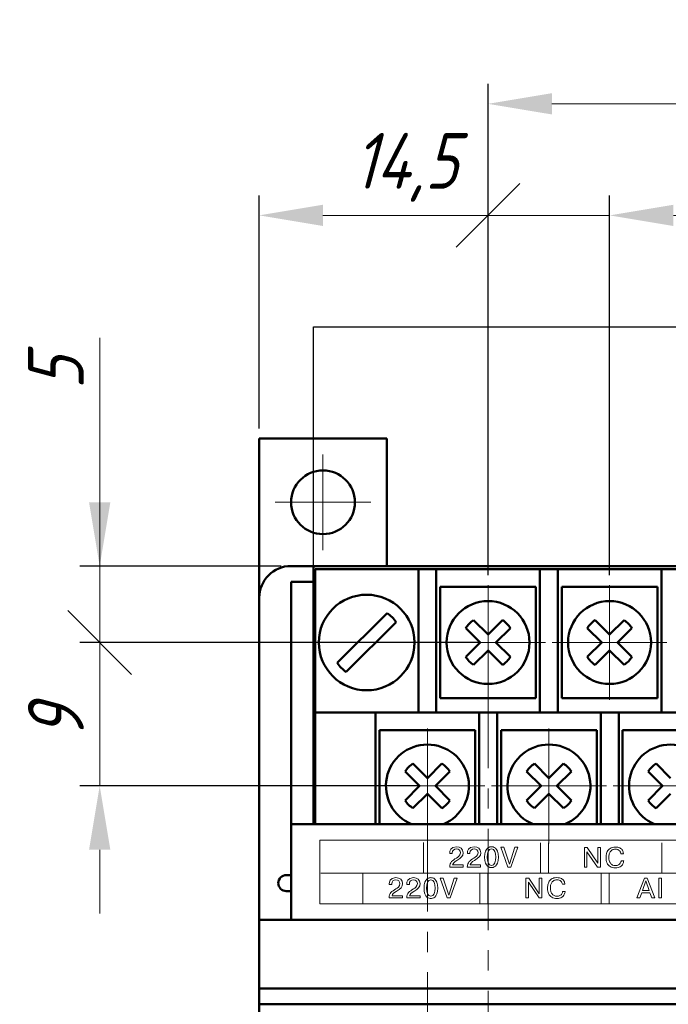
# Model space of a CAD drawing. Header units: millimetres. Extents: x 2171 to 3064, y 1134 to 1531.
# Tile 29 of 44: x 2683 to 2723, y 1302 to 1364. Entities that reach past the tile are written whole.
import ezdxf
from ezdxf.lldxf.tags import DXFTag

# ---------------------------------------------------------------- set-up
doc = ezdxf.new("R2010")
doc.units = ezdxf.units.MM
doc.linetypes.add('CENTER', pattern=[10.16, 6.35, -1.27, 1.27, -1.27])
for name, color, linetype, lineweight in [('help', 4, 'New Line1', 25), ('main', 5, 'Continuous', 50), ('size', 7, 'Continuous', 20), ('text', 7, 'Continuous', 20), ('ОСЕВЫЕ', 1, 'CENTER', 15)]:
    doc.layers.add(name, color=color, linetype=linetype, lineweight=lineweight)
doc.styles.add('GOST', font='GOST.shx', dxfattribs={"oblique": 15})
doc.styles.add('K5_TEXTSTYLE', font='win_eskd.shx', dxfattribs={"width": 0.8, "oblique": 15, "height": 3.5})
tags = doc.linetypes.add('New Line1', pattern=[0.8, 0.5, -0.3]).pattern_tags.tags
tags[6:7] = [DXFTag(74, 4), DXFTag(75, 0), DXFTag(340, '0'), DXFTag(46, 1.0), DXFTag(50, 0.0), DXFTag(44, 0.0), DXFTag(45, 0.0)]
tags[4:5] = [DXFTag(74, 4), DXFTag(75, 0), DXFTag(340, '0'), DXFTag(46, 1.0), DXFTag(50, 0.0), DXFTag(44, 0.0), DXFTag(45, 0.0)]
doc.dimstyles.new('ISO-25', dxfattribs={"dimtxt": 3.5, "dimasz": 4, "dimexe": 1.25, "dimexo": 0.625, "dimgap": 1, "dimtad": 1, "dimdec": 1, "dimrnd": 0.5, "dimtxsty": 'K5_TEXTSTYLE', "dimcen": 0, "dimclrd": 256, "dimclre": 256, "dimadec": 0, "dimazin": 2, "dimtfac": 1, "dimtdec": 1, "dimtmove": 0, "dimatfit": 1, "dimfxl": 1, "dimlwd": -1, "dimarcsym": 2})

# ---------------------------------------------------------------- blocks, each defined once
blk = doc.blocks.new('_Oblique')
at = {"color": 0, "linetype": 'ByBlock', "lineweight": -2}
blk.add_line((-0.5, -0.5), (0.5, 0.5), dxfattribs=at)
blk = doc.blocks.new('*D63')
at = {"layer": 'Defpoints', "color": 0}
for p in [(2712.195, 1325.005), (2687.845, 1316.005), (2708.395, 1316.005)]:
    blk.add_point(p, dxfattribs=at)
at = {"layer": 'size', "lineweight": -2, "ltscale": 5}
for p, q in [((2711.57, 1325.005), (2686.595, 1325.005)), ((2707.77, 1316.005), (2686.595, 1316.005))]:
    blk.add_line(p, q, dxfattribs=at)
at = {"layer": 'size', "ltscale": 5}
for p, q in [((2687.845, 1325.005), (2687.845, 1316.005)), ((2687.845, 1312.005), (2687.845, 1308.005))]:
    blk.add_line(p, q, dxfattribs=at)
at = {"layer": 'size'}
blk.add_solid([(2688.512, 1312.005), (2687.178, 1312.005), (2687.845, 1316.005)], dxfattribs=at)
at = {"layer": 'size', "xscale": 4, "yscale": 4, "zscale": 4, "rotation": 90.0000007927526}
blk.add_blockref('_Oblique', (2687.845, 1325.005), dxfattribs=at)
at = {"layer": 'size', "color": 0, "linetype": 'ByBlock', "ltscale": 100, "insert": (2685.095, 1320.005), "char_height": 3.5, "attachment_point": 5, "rotation": 90, "style": 'GOST'}
blk.add_mtext('9', dxfattribs=at)
blk = doc.blocks.new('*D64')
at = {"layer": 'Defpoints', "color": 0}
for p in [(2687.845, 1329.805), (2699.845, 1329.805), (2697.845, 1325.005)]:
    blk.add_point(p, dxfattribs=at)
at = {"layer": 'size', "ltscale": 5}
for p, q in [((2687.845, 1329.805), (2687.845, 1344.131)), ((2687.845, 1333.805), (2687.845, 1337.805)), ((2687.845, 1325.005), (2687.845, 1329.805))]:
    blk.add_line(p, q, dxfattribs=at)
at = {"layer": 'size', "lineweight": -2, "ltscale": 5}
for p, q in [((2699.22, 1329.805), (2686.595, 1329.805)), ((2697.22, 1325.005), (2686.595, 1325.005))]:
    blk.add_line(p, q, dxfattribs=at)
at = {"layer": 'size'}
blk.add_solid([(2687.178, 1333.805), (2688.512, 1333.805), (2687.845, 1329.805)], dxfattribs=at)
at = {"layer": 'size', "xscale": 4, "yscale": 4, "zscale": 4, "rotation": 90.00000079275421}
blk.add_blockref('_Oblique', (2687.845, 1325.005), dxfattribs=at)
at = {"layer": 'size', "color": 0, "linetype": 'ByBlock', "ltscale": 100, "insert": (2685.095, 1341.917), "char_height": 3.5, "attachment_point": 5, "rotation": 90, "style": 'GOST'}
blk.add_mtext('5', dxfattribs=at)
blk = doc.blocks.new('*D67')
at = {"layer": 'Defpoints', "color": 0}
for p in [(2712.195, 1351.805), (2697.845, 1337.805), (2712.195, 1328.605)]:
    blk.add_point(p, dxfattribs=at)
at = {"layer": 'size', "lineweight": -2, "ltscale": 5}
for p, q in [((2697.845, 1338.43), (2697.845, 1353.055)), ((2712.195, 1329.23), (2712.195, 1353.055))]:
    blk.add_line(p, q, dxfattribs=at)
at = {"layer": 'size', "ltscale": 5}
blk.add_line((2701.845, 1351.805), (2712.195, 1351.805), dxfattribs=at)
at = {"layer": 'size'}
blk.add_solid([(2701.845, 1352.472), (2701.845, 1351.138), (2697.845, 1351.805)], dxfattribs=at)
at = {"layer": 'size', "xscale": 4, "yscale": 4, "zscale": 4}
blk.add_blockref('_Oblique', (2712.195, 1351.805), dxfattribs=at)
at = {"layer": 'size', "color": 0, "linetype": 'ByBlock', "ltscale": 100, "insert": (2707.02, 1354.818), "char_height": 3.5, "attachment_point": 5, "style": 'GOST'}
blk.add_mtext('14,5', dxfattribs=at)
blk = doc.blocks.new('*D68')
at = {"layer": 'Defpoints', "color": 0}
for p in [(2750.295, 1358.805), (2712.195, 1328.605), (2750.295, 1328.605)]:
    blk.add_point(p, dxfattribs=at)
at = {"layer": 'size', "lineweight": -2, "ltscale": 5}
for p, q in [((2712.195, 1329.23), (2712.195, 1360.055)), ((2750.295, 1329.23), (2750.295, 1360.055))]:
    blk.add_line(p, q, dxfattribs=at)
at = {"layer": 'size', "ltscale": 5}
blk.add_line((2716.195, 1358.805), (2746.295, 1358.805), dxfattribs=at)
at = {"layer": 'size'}
for points in [[(2716.195, 1359.472), (2716.195, 1358.138), (2712.195, 1358.805)], [(2746.295, 1358.138), (2746.295, 1359.472), (2750.295, 1358.805)]]:
    blk.add_solid(points, dxfattribs=at)
at = {"layer": 'size', "color": 0, "linetype": 'ByBlock', "ltscale": 100, "insert": (2731.245, 1361.818), "char_height": 3.5, "attachment_point": 5, "style": 'GOST'}
blk.add_mtext('5х7,5=38', dxfattribs=at)
blk = doc.blocks.new('*D108')
at = {"layer": 'Defpoints', "color": 0}
for p in [(2719.815, 1351.805), (2712.195, 1328.605), (2719.815, 1328.605)]:
    blk.add_point(p, dxfattribs=at)
at = {"layer": 'size', "linetype": 'ByBlock', "lineweight": -2, "ltscale": 5}
for p, q in [((2712.195, 1329.23), (2712.195, 1353.055)), ((2719.815, 1329.23), (2719.815, 1353.055))]:
    blk.add_line(p, q, dxfattribs=at)
at = {"layer": 'size', "ltscale": 5}
for p, q in [((2712.195, 1351.805), (2708.195, 1351.805)), ((2712.195, 1351.805), (2719.815, 1351.805)), ((2723.815, 1351.805), (2735.879, 1351.805))]:
    blk.add_line(p, q, dxfattribs=at)
at = {"layer": 'size'}
blk.add_solid([(2723.815, 1352.472), (2723.815, 1351.138), (2719.815, 1351.805)], dxfattribs=at)
at = {"layer": 'size', "xscale": 4, "yscale": 4, "zscale": 4}
blk.add_blockref('_Oblique', (2712.195, 1351.805), dxfattribs=at)
at = {"layer": 'size', "color": 0, "linetype": 'ByBlock', "ltscale": 100, "insert": (2731.847, 1354.818), "char_height": 3.5, "attachment_point": 5, "style": 'GOST'}
blk.add_mtext('7,5', dxfattribs=at)

msp = doc.modelspace()

# ---------------------------------------------------------------- linework, layer by layer
at = {"layer": 'help', "ltscale": 5}
for p, q in [((2701.245, 1329.805), (2701.245, 1344.805)), ((2701.245, 1344.805), (2757.445, 1344.805))]:
    msp.add_line(p, q, dxfattribs=at)
at = {"layer": 'main'}
for p, q in [((2705.845, 1337.805), (2697.845, 1337.805)), ((2697.845, 1327.805), (2697.845, 1337.805)), ((2705.845, 1329.805), (2705.845, 1337.805)), ((2701.245, 1329.805), (2699.845, 1329.805)), ((2701.245, 1326.72), (2701.245, 1329.805)), ((2757.445, 1329.805), (2701.245, 1329.805)), ((2707.825, 1329.605), (2701.345, 1329.605)), ((2701.345, 1320.405), (2701.345, 1329.605)), ((2707.825, 1329.605), (2708.945, 1329.605)), ((2707.825, 1328.605), (2707.825, 1329.605)), ((2708.945, 1329.605), (2708.945, 1328.605)), ((2715.445, 1329.605), (2708.945, 1329.605)), ((2715.445, 1329.605), (2716.565, 1329.605)), ((2715.445, 1328.605), (2715.445, 1329.605)), ((2716.565, 1329.605), (2716.565, 1328.605)), ((2723.065, 1329.605), (2716.565, 1329.605)), ((2723.065, 1329.605), (2724.185, 1329.605)), ((2723.065, 1328.605), (2723.065, 1329.605)), ((2699.845, 1328.809), (2699.845, 1313.605)), ((2701.245, 1328.809), (2699.845, 1328.809)), ((2707.825, 1320.605), (2707.825, 1328.605)), ((2708.945, 1328.605), (2708.945, 1320.605)), ((2715.195, 1328.505), (2709.195, 1328.505)), ((2709.195, 1328.505), (2709.195, 1325.005)), ((2715.195, 1325.005), (2715.195, 1328.505)), ((2715.445, 1320.605), (2715.445, 1328.605)), ((2716.565, 1328.605), (2716.565, 1320.605)), ((2722.815, 1328.505), (2716.815, 1328.505)), ((2716.815, 1328.505), (2716.815, 1325.005)), ((2722.815, 1325.005), (2722.815, 1328.505)), ((2723.065, 1320.605), (2723.065, 1328.605)), ((2697.845, 1327.805), (2697.845, 1307.605)), ((2701.245, 1326.72), (2701.245, 1313.605)), ((2705.868, 1326.854), (2702.737, 1323.722)), ((2712.195, 1325.5), (2711.288, 1326.407)), ((2713.102, 1326.407), (2712.195, 1325.5)), ((2719.815, 1325.5), (2718.908, 1326.407)), ((2720.722, 1326.407), (2719.815, 1325.5)), ((2703.302, 1323.157), (2706.434, 1326.288)), ((2710.793, 1325.912), (2711.7, 1325.005)), ((2712.69, 1325.005), (2713.597, 1325.912)), ((2718.413, 1325.912), (2719.32, 1325.005)), ((2720.31, 1325.005), (2721.217, 1325.912)), ((2709.195, 1325.005), (2709.195, 1321.505)), ((2711.7, 1325.005), (2710.793, 1324.098)), ((2713.597, 1324.098), (2712.69, 1325.005)), ((2715.195, 1321.505), (2715.195, 1325.005)), ((2716.815, 1325.005), (2716.815, 1321.505)), ((2719.32, 1325.005), (2718.413, 1324.098)), ((2721.217, 1324.098), (2720.31, 1325.005)), ((2722.815, 1321.505), (2722.815, 1325.005)), ((2711.288, 1323.603), (2712.195, 1324.51)), ((2712.195, 1324.51), (2713.102, 1323.603)), ((2718.908, 1323.603), (2719.815, 1324.51)), ((2719.815, 1324.51), (2720.722, 1323.603)), ((2709.195, 1321.505), (2715.195, 1321.505)), ((2716.815, 1321.505), (2722.815, 1321.505)), ((2701.345, 1320.605), (2705.145, 1320.605)), ((2701.345, 1319.405), (2701.345, 1320.405)), ((2705.145, 1320.605), (2705.145, 1319.405)), ((2711.645, 1320.605), (2705.145, 1320.605)), ((2711.645, 1320.605), (2712.765, 1320.605)), ((2711.645, 1319.405), (2711.645, 1320.605)), ((2712.765, 1320.605), (2712.765, 1319.405)), ((2719.265, 1320.605), (2712.765, 1320.605)), ((2719.265, 1319.405), (2719.265, 1320.605)), ((2719.265, 1320.605), (2720.385, 1320.605)), ((2720.385, 1320.605), (2720.385, 1319.405)), ((2726.885, 1320.605), (2720.385, 1320.605)), ((2701.345, 1313.605), (2701.345, 1319.405)), ((2705.145, 1319.405), (2705.145, 1313.605)), ((2705.395, 1319.505), (2705.395, 1316.005)), ((2711.395, 1319.505), (2705.395, 1319.505)), ((2711.395, 1316.005), (2711.395, 1319.505)), ((2711.645, 1313.605), (2711.645, 1319.405)), ((2712.765, 1319.405), (2712.765, 1313.605)), ((2713.015, 1319.505), (2713.015, 1316.005)), ((2719.015, 1319.505), (2713.015, 1319.505)), ((2719.015, 1316.005), (2719.015, 1319.505)), ((2719.265, 1313.605), (2719.265, 1319.405)), ((2720.385, 1319.405), (2720.385, 1313.605)), ((2720.635, 1319.505), (2720.635, 1316.005)), ((2726.635, 1319.505), (2720.635, 1319.505)), ((2708.395, 1316.5), (2707.488, 1317.407)), ((2709.302, 1317.407), (2708.395, 1316.5)), ((2716.015, 1316.5), (2715.108, 1317.407)), ((2716.922, 1317.407), (2716.015, 1316.5)), ((2723.635, 1316.5), (2722.728, 1317.407)), ((2706.993, 1316.912), (2707.9, 1316.005)), ((2708.89, 1316.005), (2709.797, 1316.912)), ((2714.613, 1316.912), (2715.52, 1316.005)), ((2716.51, 1316.005), (2717.417, 1316.912)), ((2722.233, 1316.912), (2723.14, 1316.005)), ((2705.395, 1316.005), (2705.395, 1313.605)), ((2707.9, 1316.005), (2706.993, 1315.098)), ((2709.797, 1315.098), (2708.89, 1316.005)), ((2711.395, 1313.605), (2711.395, 1316.005)), ((2713.015, 1316.005), (2713.015, 1313.605)), ((2715.52, 1316.005), (2714.613, 1315.098)), ((2717.417, 1315.098), (2716.51, 1316.005)), ((2719.015, 1313.605), (2719.015, 1316.005)), ((2720.635, 1316.005), (2720.635, 1313.605)), ((2723.14, 1316.005), (2722.233, 1315.098)), ((2707.488, 1314.603), (2708.395, 1315.51)), ((2708.395, 1315.51), (2709.302, 1314.603)), ((2715.108, 1314.603), (2716.015, 1315.51)), ((2716.015, 1315.51), (2716.922, 1314.603)), ((2722.728, 1314.603), (2723.635, 1315.51)), ((2699.845, 1307.605), (2699.845, 1313.605)), ((2758.845, 1313.605), (2699.845, 1313.605)), ((2699.845, 1310.409), (2699.545, 1310.409)), ((2699.845, 1309.409), (2699.545, 1309.409)), ((2760.845, 1307.605), (2697.845, 1307.605)), ((2697.845, 1307.605), (2697.845, 1303.305)), ((2760.845, 1303.305), (2697.845, 1303.305)), ((2697.845, 1303.305), (2697.845, 1302.305)), ((2760.845, 1302.305), (2697.845, 1302.305)), ((2697.845, 1302.305), (2697.845, 1263.305))]:
    msp.add_line(p, q, dxfattribs=at)
for centre, radius in [((2701.845, 1333.805), 2), ((2704.585, 1325.005), 3), ((2712.195, 1325.005), 2.6), ((2719.815, 1325.005), 2.6)]:
    msp.add_circle(centre, radius, dxfattribs=at)
for centre, radius, start, end in [((2699.845, 1327.805), 2, 90, 180), ((2704.585, 1325.005), 2.25, 34.75965, 55.24035), ((2712.195, 1325.005), 1.67, 122.90308, 147.09692), ((2712.195, 1325.005), 1.67, 32.90308, 57.09692), ((2719.815, 1325.005), 1.67, 122.90308, 147.09692), ((2719.815, 1325.005), 1.67, 32.90308, 57.09692), ((2712.195, 1325.005), 1.67, 212.90308, 237.09692), ((2712.195, 1325.005), 1.67, 302.90308, 327.09692), ((2719.815, 1325.005), 1.67, 212.90308, 237.09692), ((2719.815, 1325.005), 1.67, 302.90308, 327.09692), ((2704.585, 1325.005), 2.25, 214.75965, 235.24035), ((2708.395, 1316.005), 2.6, 292.61976, 247.38024), ((2716.015, 1316.005), 2.6, 292.61976, 247.38024), ((2723.635, 1316.005), 2.6, 292.61976, 247.38024), ((2708.395, 1316.005), 1.67, 122.90308, 147.09692), ((2708.395, 1316.005), 1.67, 32.90308, 57.09692), ((2716.015, 1316.005), 1.67, 122.90308, 147.09692), ((2716.015, 1316.005), 1.67, 32.90308, 57.09692), ((2723.635, 1316.005), 1.67, 122.90308, 147.09692), ((2708.395, 1316.005), 1.67, 212.90308, 237.09692), ((2708.395, 1316.005), 1.67, 302.90308, 327.09692), ((2716.015, 1316.005), 1.67, 212.90308, 237.09692), ((2716.015, 1316.005), 1.67, 302.90308, 327.09692), ((2723.635, 1316.005), 1.67, 212.90308, 237.09692), ((2699.545, 1309.909), 0.5, 90, 180), ((2699.545, 1309.909), 0.5, 180, 270)]:
    msp.add_arc(centre, radius, start, end, dxfattribs=at)
at = {"layer": 'text'}
msp.add_lwpolyline([(2701.645, 1308.605), (2757.045, 1308.605), (2757.045, 1312.605), (2701.645, 1312.605)], close=True, dxfattribs=at)
for points in [[(2708.146, 1310.554), (2708.146, 1310.554), (2708.146, 1312.454), (2708.146, 1312.454)], [(2715.491, 1310.542), (2715.491, 1310.542), (2715.491, 1312.442), (2715.491, 1312.442)], [(2715.991, 1310.542), (2715.991, 1310.542), (2715.991, 1312.442), (2715.991, 1312.442)], [(2723.091, 1310.542), (2723.091, 1310.542), (2723.091, 1312.442), (2723.091, 1312.442)], [(2709.793, 1311.799), (2709.793, 1311.799), (2709.793, 1311.762), (2709.793, 1311.762)], [(2709.793, 1311.762), (2709.793, 1311.762), (2709.955, 1311.762), (2709.955, 1311.762)], [(2710.898, 1311.799), (2710.898, 1311.799), (2710.898, 1311.762), (2710.898, 1311.762)], [(2710.898, 1311.762), (2710.898, 1311.762), (2711.061, 1311.762), (2711.061, 1311.762)], [(2712.998, 1312.155), (2712.998, 1312.155), (2713.179, 1312.155), (2713.179, 1312.155)], [(2713.43, 1310.92), (2713.43, 1310.92), (2712.998, 1312.155), (2712.998, 1312.155)], [(2713.179, 1312.155), (2713.179, 1312.155), (2713.53, 1311.09), (2713.53, 1311.09)], [(2713.53, 1311.09), (2713.53, 1311.09), (2713.878, 1312.155), (2713.878, 1312.155)], [(2714.06, 1312.155), (2714.06, 1312.155), (2713.629, 1310.92), (2713.629, 1310.92)], [(2713.878, 1312.155), (2713.878, 1312.155), (2714.06, 1312.155), (2714.06, 1312.155)], [(2718.233, 1312.137), (2718.233, 1312.137), (2718.416, 1312.137), (2718.416, 1312.137)], [(2718.233, 1310.901), (2718.233, 1310.901), (2718.233, 1312.137), (2718.233, 1312.137)], [(2719.057, 1310.901), (2719.057, 1310.901), (2718.399, 1311.881), (2718.399, 1311.881)], [(2718.399, 1311.881), (2718.399, 1311.881), (2718.399, 1310.901), (2718.399, 1310.901)], [(2718.416, 1312.137), (2718.416, 1312.137), (2719.073, 1311.156), (2719.073, 1311.156)], [(2719.073, 1312.137), (2719.073, 1312.137), (2719.239, 1312.137), (2719.239, 1312.137)], [(2719.073, 1311.156), (2719.073, 1311.156), (2719.073, 1312.137), (2719.073, 1312.137)], [(2719.239, 1312.137), (2719.239, 1312.137), (2719.239, 1310.901), (2719.239, 1310.901)], [(2710.626, 1310.92), (2710.626, 1310.92), (2710.626, 1311.06), (2710.626, 1311.06)], [(2711.731, 1310.92), (2711.731, 1310.92), (2711.731, 1311.06), (2711.731, 1311.06)], [(2701.717, 1310.538), (2701.717, 1310.538), (2756.646, 1310.536), (2756.646, 1310.536)], [(2704.346, 1310.538), (2704.346, 1310.538), (2704.346, 1308.654), (2704.346, 1308.654)], [(2709.79, 1310.92), (2709.79, 1310.92), (2710.626, 1310.92), (2710.626, 1310.92)], [(2710.895, 1310.92), (2710.895, 1310.92), (2711.731, 1310.92), (2711.731, 1310.92)], [(2711.686, 1310.518), (2711.686, 1310.518), (2711.686, 1308.618), (2711.686, 1308.618)], [(2712.186, 1310.518), (2712.186, 1310.518), (2712.186, 1308.618), (2712.186, 1308.618)], [(2713.629, 1310.92), (2713.629, 1310.92), (2713.43, 1310.92), (2713.43, 1310.92)], [(2718.399, 1310.901), (2718.399, 1310.901), (2718.233, 1310.901), (2718.233, 1310.901)], [(2719.239, 1310.901), (2719.239, 1310.901), (2719.057, 1310.901), (2719.057, 1310.901)], [(2719.286, 1310.518), (2719.286, 1310.518), (2719.286, 1308.618), (2719.286, 1308.618)], [(2719.786, 1310.518), (2719.786, 1310.518), (2719.786, 1308.618), (2719.786, 1308.618)], [(2705.993, 1309.859), (2705.993, 1309.859), (2705.993, 1309.822), (2705.993, 1309.822)], [(2705.993, 1309.822), (2705.993, 1309.822), (2706.155, 1309.822), (2706.155, 1309.822)], [(2707.098, 1309.859), (2707.098, 1309.859), (2707.098, 1309.822), (2707.098, 1309.822)], [(2707.098, 1309.822), (2707.098, 1309.822), (2707.261, 1309.822), (2707.261, 1309.822)], [(2709.198, 1310.215), (2709.198, 1310.215), (2709.379, 1310.215), (2709.379, 1310.215)], [(2709.63, 1308.98), (2709.63, 1308.98), (2709.198, 1310.215), (2709.198, 1310.215)], [(2709.379, 1310.215), (2709.379, 1310.215), (2709.73, 1309.15), (2709.73, 1309.15)], [(2709.73, 1309.15), (2709.73, 1309.15), (2710.078, 1310.215), (2710.078, 1310.215)], [(2710.26, 1310.215), (2710.26, 1310.215), (2709.829, 1308.98), (2709.829, 1308.98)], [(2710.078, 1310.215), (2710.078, 1310.215), (2710.26, 1310.215), (2710.26, 1310.215)], [(2714.567, 1310.215), (2714.567, 1310.215), (2714.75, 1310.215), (2714.75, 1310.215)], [(2714.567, 1308.98), (2714.567, 1308.98), (2714.567, 1310.215), (2714.567, 1310.215)], [(2715.391, 1308.98), (2715.391, 1308.98), (2714.733, 1309.959), (2714.733, 1309.959)], [(2714.733, 1309.959), (2714.733, 1309.959), (2714.733, 1308.98), (2714.733, 1308.98)], [(2714.75, 1310.215), (2714.75, 1310.215), (2715.406, 1309.235), (2715.406, 1309.235)], [(2715.406, 1310.215), (2715.406, 1310.215), (2715.573, 1310.215), (2715.573, 1310.215)], [(2715.406, 1309.235), (2715.406, 1309.235), (2715.406, 1310.215), (2715.406, 1310.215)], [(2715.573, 1310.215), (2715.573, 1310.215), (2715.573, 1308.98), (2715.573, 1308.98)], [(2721.533, 1308.98), (2721.533, 1308.98), (2722, 1310.215), (2722, 1310.215)], [(2722.088, 1310.047), (2722.088, 1310.047), (2721.873, 1309.439), (2721.873, 1309.439)], [(2722, 1310.215), (2722, 1310.215), (2722.177, 1310.215), (2722.177, 1310.215)], [(2722.303, 1309.439), (2722.303, 1309.439), (2722.088, 1310.047), (2722.088, 1310.047)], [(2722.177, 1310.215), (2722.177, 1310.215), (2722.644, 1308.98), (2722.644, 1308.98)], [(2722.91, 1308.98), (2722.91, 1308.98), (2722.91, 1310.215), (2722.91, 1310.215)], [(2722.91, 1310.215), (2722.91, 1310.215), (2723.077, 1310.215), (2723.077, 1310.215)], [(2723.077, 1310.215), (2723.077, 1310.215), (2723.077, 1308.98), (2723.077, 1308.98)], [(2706.826, 1308.98), (2706.826, 1308.98), (2706.826, 1309.12), (2706.826, 1309.12)], [(2707.931, 1308.98), (2707.931, 1308.98), (2707.931, 1309.12), (2707.931, 1309.12)], [(2721.827, 1309.3), (2721.827, 1309.3), (2721.711, 1308.98), (2721.711, 1308.98)], [(2722.349, 1309.3), (2722.349, 1309.3), (2721.827, 1309.3), (2721.827, 1309.3)], [(2721.873, 1309.439), (2721.873, 1309.439), (2722.303, 1309.439), (2722.303, 1309.439)], [(2722.466, 1308.98), (2722.466, 1308.98), (2722.349, 1309.3), (2722.349, 1309.3)], [(2705.99, 1308.98), (2705.99, 1308.98), (2706.826, 1308.98), (2706.826, 1308.98)], [(2707.095, 1308.98), (2707.095, 1308.98), (2707.931, 1308.98), (2707.931, 1308.98)], [(2709.829, 1308.98), (2709.829, 1308.98), (2709.63, 1308.98), (2709.63, 1308.98)], [(2714.733, 1308.98), (2714.733, 1308.98), (2714.567, 1308.98), (2714.567, 1308.98)], [(2715.573, 1308.98), (2715.573, 1308.98), (2715.391, 1308.98), (2715.391, 1308.98)], [(2721.711, 1308.98), (2721.711, 1308.98), (2721.533, 1308.98), (2721.533, 1308.98)], [(2722.644, 1308.98), (2722.644, 1308.98), (2722.466, 1308.98), (2722.466, 1308.98)], [(2723.077, 1308.98), (2723.077, 1308.98), (2722.91, 1308.98), (2722.91, 1308.98)]]:
    msp.add_open_spline(points, degree=3, dxfattribs=at)
for points, knots in [([(2710.626, 1311.06), (2710.626, 1311.06), (2709.973, 1311.06), (2709.973, 1311.06), (2709.973, 1311.06), (2709.996, 1311.15), (2710.065, 1311.224), (2710.232, 1311.33), (2710.232, 1311.33), (2710.52, 1311.513), (2710.629, 1311.587), (2710.629, 1311.818), (2710.629, 1311.818), (2710.629, 1312.054), (2710.469, 1312.192), (2710.216, 1312.192), (2710.216, 1312.192), (2709.841, 1312.192), (2709.793, 1311.91), (2709.793, 1311.799)], [0, 0, 0, 0, 0.0714286, 0.0714286, 0.0714286, 0.0714286, 0.1428571, 0.1428571, 0.1428571, 0.1428572, 0.2142857, 0.2142857, 0.2142857, 0.2142857, 0.2857143, 0.2857143, 0.2857143, 0.2857143, 0.3571429, 0.3571429, 0.3571429, 0.3571429]), ([(2711.731, 1311.06), (2711.731, 1311.06), (2711.078, 1311.06), (2711.078, 1311.06), (2711.078, 1311.06), (2711.101, 1311.15), (2711.17, 1311.224), (2711.338, 1311.33), (2711.338, 1311.33), (2711.625, 1311.513), (2711.735, 1311.587), (2711.735, 1311.818), (2711.735, 1311.818), (2711.735, 1312.054), (2711.574, 1312.192), (2711.322, 1312.192), (2711.322, 1312.192), (2710.946, 1312.192), (2710.898, 1311.91), (2710.898, 1311.799)], [0, 0, 0, 0, 0.0714286, 0.0714286, 0.0714286, 0.0714286, 0.1428571, 0.1428571, 0.1428571, 0.1428572, 0.2142857, 0.2142857, 0.2142857, 0.2142857, 0.2857143, 0.2857143, 0.2857143, 0.2857143, 0.3571429, 0.3571429, 0.3571429, 0.3571429]), ([(2712.411, 1310.883), (2712.503, 1310.883), (2712.843, 1310.904), (2712.843, 1311.538), (2712.843, 1311.538), (2712.843, 1312.171), (2712.503, 1312.192), (2712.411, 1312.192), (2712.411, 1312.192), (2712.319, 1312.192), (2711.979, 1312.171), (2711.979, 1311.538), (2711.979, 1311.538), (2711.979, 1310.904), (2712.319, 1310.883), (2712.411, 1310.883)], [0, 0, 0, 0, 0.25, 0.25, 0.25, 0.25, 0.5, 0.5, 0.5, 0.5, 0.75, 0.75, 0.75, 0.75, 1, 1, 1, 1]), ([(2720.535, 1311.311), (2720.535, 1311.311), (2720.701, 1311.311), (2720.701, 1311.311), (2720.701, 1311.311), (2720.694, 1311.245), (2720.674, 1311.178), (2720.643, 1311.113), (2720.643, 1311.113), (2720.611, 1311.046), (2720.557, 1310.988), (2720.482, 1310.939), (2720.482, 1310.939), (2720.405, 1310.889), (2720.305, 1310.864), (2720.179, 1310.864), (2720.179, 1310.864), (2720.051, 1310.864), (2719.943, 1310.891), (2719.855, 1310.946), (2719.855, 1310.946), (2719.767, 1311), (2719.701, 1311.075), (2719.657, 1311.171), (2719.657, 1311.171), (2719.635, 1311.22), (2719.619, 1311.271), (2719.608, 1311.324), (2719.608, 1311.324), (2719.597, 1311.377), (2719.591, 1311.435), (2719.591, 1311.497), (2719.591, 1311.497), (2719.591, 1311.551), (2719.596, 1311.611), (2719.604, 1311.675), (2719.604, 1311.675), (2719.613, 1311.74), (2719.635, 1311.811), (2719.672, 1311.89), (2719.672, 1311.89), (2719.708, 1311.968), (2719.767, 1312.035), (2719.849, 1312.09), (2719.849, 1312.09), (2719.931, 1312.146), (2720.039, 1312.174), (2720.173, 1312.174), (2720.173, 1312.174), (2720.289, 1312.174), (2720.383, 1312.155), (2720.457, 1312.118), (2720.457, 1312.118), (2720.53, 1312.08), (2720.585, 1312.03), (2720.621, 1311.967), (2720.621, 1311.967), (2720.656, 1311.904), (2720.678, 1311.833), (2720.685, 1311.755)], [0, 0, 0, 0, 0.0333333, 0.0333333, 0.0333333, 0.0333333, 0.0666667, 0.0666667, 0.0666667, 0.0666667, 0.1, 0.1, 0.1, 0.1, 0.1333333, 0.1333333, 0.1333333, 0.1333333, 0.1666667, 0.1666667, 0.1666667, 0.1666667, 0.2, 0.2, 0.2, 0.2, 0.2333333, 0.2333333, 0.2333333, 0.2333333, 0.2666667, 0.2666667, 0.2666667, 0.2666667, 0.3, 0.3, 0.3, 0.3, 0.3333333, 0.3333333, 0.3333333, 0.3333333, 0.3666667, 0.3666667, 0.3666667, 0.3666667, 0.4, 0.4, 0.4, 0.4, 0.4333333, 0.4333333, 0.4333333, 0.4333333, 0.4666667, 0.4666667, 0.4666667, 0.4666667, 0.5, 0.5, 0.5, 0.5]), ([(2709.955, 1311.762), (2709.955, 1311.762), (2709.955, 1311.808), (2709.955, 1311.808), (2709.955, 1311.808), (2709.955, 1311.954), (2710.054, 1312.053), (2710.211, 1312.053), (2710.211, 1312.053), (2710.359, 1312.053), (2710.46, 1311.97), (2710.46, 1311.816), (2710.46, 1311.816), (2710.46, 1311.628), (2710.31, 1311.548), (2710.208, 1311.483), (2710.208, 1311.483), (2709.968, 1311.331), (2709.788, 1311.218), (2709.79, 1310.92)], [0.5, 0.5, 0.5, 0.5, 0.5714286, 0.5714286, 0.5714286, 0.5714286, 0.6428571, 0.6428571, 0.6428571, 0.6428572, 0.7142857, 0.7142857, 0.7142857, 0.7142857, 0.7857143, 0.7857143, 0.7857143, 0.7857143, 0.8571429, 0.8571429, 0.8571429, 0.8571429]), ([(2711.061, 1311.762), (2711.061, 1311.762), (2711.061, 1311.808), (2711.061, 1311.808), (2711.061, 1311.808), (2711.061, 1311.954), (2711.159, 1312.053), (2711.316, 1312.053), (2711.316, 1312.053), (2711.465, 1312.053), (2711.565, 1311.97), (2711.565, 1311.816), (2711.565, 1311.816), (2711.565, 1311.628), (2711.415, 1311.548), (2711.313, 1311.483), (2711.313, 1311.483), (2711.073, 1311.331), (2710.893, 1311.218), (2710.895, 1310.92)], [0.5, 0.5, 0.5, 0.5, 0.5714286, 0.5714286, 0.5714286, 0.5714286, 0.6428571, 0.6428571, 0.6428571, 0.6428572, 0.7142857, 0.7142857, 0.7142857, 0.7142857, 0.7857143, 0.7857143, 0.7857143, 0.7857143, 0.8571429, 0.8571429, 0.8571429, 0.8571429]), ([(2712.411, 1311.023), (2712.212, 1311.023), (2712.143, 1311.257), (2712.143, 1311.538), (2712.143, 1311.538), (2712.143, 1311.818), (2712.212, 1312.053), (2712.411, 1312.053), (2712.411, 1312.053), (2712.61, 1312.053), (2712.679, 1311.818), (2712.679, 1311.538), (2712.679, 1311.538), (2712.679, 1311.257), (2712.61, 1311.023), (2712.411, 1311.023)], [0, 0, 0, 0, 0.25, 0.25, 0.25, 0.25, 0.5, 0.5, 0.5, 0.5, 0.75, 0.75, 0.75, 0.75, 1, 1, 1, 1]), ([(2720.685, 1311.755), (2720.685, 1311.755), (2720.52, 1311.755), (2720.52, 1311.755), (2720.52, 1311.755), (2720.513, 1311.828), (2720.483, 1311.893), (2720.43, 1311.949), (2720.43, 1311.949), (2720.377, 1312.006), (2720.292, 1312.034), (2720.174, 1312.034), (2720.174, 1312.034), (2720.095, 1312.034), (2720.029, 1312.019), (2719.977, 1311.988), (2719.977, 1311.988), (2719.924, 1311.957), (2719.883, 1311.916), (2719.852, 1311.865), (2719.852, 1311.865), (2719.821, 1311.814), (2719.8, 1311.757), (2719.787, 1311.695), (2719.787, 1311.695), (2719.774, 1311.633), (2719.768, 1311.569), (2719.768, 1311.505), (2719.768, 1311.505), (2719.768, 1311.441), (2719.777, 1311.379), (2719.793, 1311.318), (2719.793, 1311.318), (2719.81, 1311.258), (2719.837, 1311.204), (2719.873, 1311.155), (2719.873, 1311.155), (2719.908, 1311.109), (2719.951, 1311.072), (2720.004, 1311.045), (2720.004, 1311.045), (2720.058, 1311.018), (2720.118, 1311.004), (2720.187, 1311.004), (2720.187, 1311.004), (2720.256, 1311.004), (2720.316, 1311.018), (2720.368, 1311.047), (2720.368, 1311.047), (2720.419, 1311.075), (2720.459, 1311.113), (2720.488, 1311.159), (2720.488, 1311.159), (2720.503, 1311.184), (2720.514, 1311.209), (2720.523, 1311.234), (2720.523, 1311.234), (2720.531, 1311.259), (2720.535, 1311.284), (2720.535, 1311.311)], [0.5, 0.5, 0.5, 0.5, 0.5333333, 0.5333333, 0.5333333, 0.5333333, 0.5666667, 0.5666667, 0.5666667, 0.5666667, 0.6, 0.6, 0.6, 0.6, 0.6333333, 0.6333333, 0.6333333, 0.6333333, 0.6666667, 0.6666667, 0.6666667, 0.6666667, 0.7, 0.7, 0.7, 0.7, 0.7333333, 0.7333333, 0.7333333, 0.7333333, 0.7666667, 0.7666667, 0.7666667, 0.7666667, 0.8, 0.8, 0.8, 0.8, 0.8333333, 0.8333333, 0.8333333, 0.8333333, 0.8666667, 0.8666667, 0.8666667, 0.8666667, 0.9, 0.9, 0.9, 0.9, 0.9333333, 0.9333333, 0.9333333, 0.9333333, 0.9666667, 0.9666667, 0.9666667, 0.9666667, 1, 1, 1, 1]), ([(2706.155, 1309.822), (2706.155, 1309.822), (2706.155, 1309.868), (2706.155, 1309.868), (2706.155, 1309.868), (2706.155, 1310.014), (2706.254, 1310.113), (2706.411, 1310.113), (2706.411, 1310.113), (2706.559, 1310.113), (2706.66, 1310.03), (2706.66, 1309.876), (2706.66, 1309.876), (2706.66, 1309.688), (2706.51, 1309.608), (2706.408, 1309.543), (2706.408, 1309.543), (2706.168, 1309.391), (2705.988, 1309.278), (2705.99, 1308.98)], [0.5, 0.5, 0.5, 0.5, 0.5714286, 0.5714286, 0.5714286, 0.5714286, 0.6428571, 0.6428571, 0.6428571, 0.6428572, 0.7142857, 0.7142857, 0.7142857, 0.7142857, 0.7857143, 0.7857143, 0.7857143, 0.7857143, 0.8571429, 0.8571429, 0.8571429, 0.8571429]), ([(2706.826, 1309.12), (2706.826, 1309.12), (2706.173, 1309.12), (2706.173, 1309.12), (2706.173, 1309.12), (2706.196, 1309.21), (2706.265, 1309.284), (2706.432, 1309.39), (2706.432, 1309.39), (2706.72, 1309.573), (2706.829, 1309.647), (2706.829, 1309.878), (2706.829, 1309.878), (2706.829, 1310.115), (2706.669, 1310.252), (2706.416, 1310.252), (2706.416, 1310.252), (2706.041, 1310.252), (2705.993, 1309.97), (2705.993, 1309.859)], [0, 0, 0, 0, 0.0714286, 0.0714286, 0.0714286, 0.0714286, 0.1428571, 0.1428571, 0.1428571, 0.1428572, 0.2142857, 0.2142857, 0.2142857, 0.2142857, 0.2857143, 0.2857143, 0.2857143, 0.2857143, 0.3571429, 0.3571429, 0.3571429, 0.3571429]), ([(2707.261, 1309.822), (2707.261, 1309.822), (2707.261, 1309.868), (2707.261, 1309.868), (2707.261, 1309.868), (2707.261, 1310.014), (2707.359, 1310.113), (2707.516, 1310.113), (2707.516, 1310.113), (2707.665, 1310.113), (2707.765, 1310.03), (2707.765, 1309.876), (2707.765, 1309.876), (2707.765, 1309.688), (2707.615, 1309.608), (2707.513, 1309.543), (2707.513, 1309.543), (2707.273, 1309.391), (2707.093, 1309.278), (2707.095, 1308.98)], [0.5, 0.5, 0.5, 0.5, 0.5714286, 0.5714286, 0.5714286, 0.5714286, 0.6428571, 0.6428571, 0.6428571, 0.6428572, 0.7142857, 0.7142857, 0.7142857, 0.7142857, 0.7857143, 0.7857143, 0.7857143, 0.7857143, 0.8571429, 0.8571429, 0.8571429, 0.8571429]), ([(2707.931, 1309.12), (2707.931, 1309.12), (2707.278, 1309.12), (2707.278, 1309.12), (2707.278, 1309.12), (2707.301, 1309.21), (2707.37, 1309.284), (2707.538, 1309.39), (2707.538, 1309.39), (2707.825, 1309.573), (2707.935, 1309.647), (2707.935, 1309.878), (2707.935, 1309.878), (2707.935, 1310.115), (2707.774, 1310.252), (2707.522, 1310.252), (2707.522, 1310.252), (2707.146, 1310.252), (2707.098, 1309.97), (2707.098, 1309.859)], [0, 0, 0, 0, 0.0714286, 0.0714286, 0.0714286, 0.0714286, 0.1428571, 0.1428571, 0.1428571, 0.1428572, 0.2142857, 0.2142857, 0.2142857, 0.2142857, 0.2857143, 0.2857143, 0.2857143, 0.2857143, 0.3571429, 0.3571429, 0.3571429, 0.3571429]), ([(2708.611, 1308.943), (2708.703, 1308.943), (2709.043, 1308.964), (2709.043, 1309.598), (2709.043, 1309.598), (2709.043, 1310.231), (2708.703, 1310.252), (2708.611, 1310.252), (2708.611, 1310.252), (2708.519, 1310.252), (2708.179, 1310.231), (2708.179, 1309.598), (2708.179, 1309.598), (2708.179, 1308.964), (2708.519, 1308.943), (2708.611, 1308.943)], [0, 0, 0, 0, 0.25, 0.25, 0.25, 0.25, 0.5, 0.5, 0.5, 0.5, 0.75, 0.75, 0.75, 0.75, 1, 1, 1, 1]), ([(2708.611, 1309.083), (2708.412, 1309.083), (2708.343, 1309.317), (2708.343, 1309.598), (2708.343, 1309.598), (2708.343, 1309.878), (2708.412, 1310.113), (2708.611, 1310.113), (2708.611, 1310.113), (2708.81, 1310.113), (2708.879, 1309.878), (2708.879, 1309.598), (2708.879, 1309.598), (2708.879, 1309.317), (2708.81, 1309.083), (2708.611, 1309.083)], [0, 0, 0, 0, 0.25, 0.25, 0.25, 0.25, 0.5, 0.5, 0.5, 0.5, 0.75, 0.75, 0.75, 0.75, 1, 1, 1, 1]), ([(2716.869, 1309.389), (2716.869, 1309.389), (2717.035, 1309.389), (2717.035, 1309.389), (2717.035, 1309.389), (2717.028, 1309.323), (2717.008, 1309.257), (2716.977, 1309.191), (2716.977, 1309.191), (2716.945, 1309.125), (2716.891, 1309.067), (2716.815, 1309.017), (2716.815, 1309.017), (2716.739, 1308.968), (2716.638, 1308.943), (2716.512, 1308.943), (2716.512, 1308.943), (2716.384, 1308.943), (2716.276, 1308.97), (2716.188, 1309.024), (2716.188, 1309.024), (2716.101, 1309.079), (2716.035, 1309.154), (2715.991, 1309.25), (2715.991, 1309.25), (2715.969, 1309.298), (2715.952, 1309.349), (2715.942, 1309.403), (2715.942, 1309.403), (2715.931, 1309.456), (2715.925, 1309.513), (2715.925, 1309.576), (2715.925, 1309.576), (2715.925, 1309.63), (2715.929, 1309.689), (2715.938, 1309.754), (2715.938, 1309.754), (2715.947, 1309.819), (2715.969, 1309.89), (2716.006, 1309.968), (2716.006, 1309.968), (2716.042, 1310.047), (2716.101, 1310.114), (2716.183, 1310.169), (2716.183, 1310.169), (2716.265, 1310.225), (2716.373, 1310.252), (2716.507, 1310.252), (2716.507, 1310.252), (2716.623, 1310.252), (2716.717, 1310.234), (2716.791, 1310.196), (2716.791, 1310.196), (2716.864, 1310.159), (2716.919, 1310.109), (2716.954, 1310.046), (2716.954, 1310.046), (2716.99, 1309.982), (2717.011, 1309.912), (2717.019, 1309.834)], [0, 0, 0, 0, 0.0333333, 0.0333333, 0.0333333, 0.0333333, 0.0666667, 0.0666667, 0.0666667, 0.0666667, 0.1, 0.1, 0.1, 0.1, 0.1333333, 0.1333333, 0.1333333, 0.1333333, 0.1666667, 0.1666667, 0.1666667, 0.1666667, 0.2, 0.2, 0.2, 0.2, 0.2333333, 0.2333333, 0.2333333, 0.2333333, 0.2666667, 0.2666667, 0.2666667, 0.2666667, 0.3, 0.3, 0.3, 0.3, 0.3333333, 0.3333333, 0.3333333, 0.3333333, 0.3666667, 0.3666667, 0.3666667, 0.3666667, 0.4, 0.4, 0.4, 0.4, 0.4333333, 0.4333333, 0.4333333, 0.4333333, 0.4666667, 0.4666667, 0.4666667, 0.4666667, 0.5, 0.5, 0.5, 0.5]), ([(2717.019, 1309.834), (2717.019, 1309.834), (2716.853, 1309.834), (2716.853, 1309.834), (2716.853, 1309.834), (2716.847, 1309.906), (2716.817, 1309.971), (2716.764, 1310.028), (2716.764, 1310.028), (2716.711, 1310.084), (2716.626, 1310.113), (2716.507, 1310.113), (2716.507, 1310.113), (2716.429, 1310.113), (2716.363, 1310.097), (2716.31, 1310.066), (2716.31, 1310.066), (2716.258, 1310.036), (2716.216, 1309.995), (2716.186, 1309.944), (2716.186, 1309.944), (2716.155, 1309.893), (2716.133, 1309.836), (2716.121, 1309.774), (2716.121, 1309.774), (2716.108, 1309.712), (2716.102, 1309.648), (2716.102, 1309.584), (2716.102, 1309.584), (2716.102, 1309.52), (2716.11, 1309.457), (2716.127, 1309.397), (2716.127, 1309.397), (2716.144, 1309.337), (2716.171, 1309.283), (2716.207, 1309.234), (2716.207, 1309.234), (2716.241, 1309.188), (2716.285, 1309.151), (2716.338, 1309.124), (2716.338, 1309.124), (2716.391, 1309.096), (2716.452, 1309.083), (2716.52, 1309.083), (2716.52, 1309.083), (2716.59, 1309.083), (2716.65, 1309.097), (2716.701, 1309.125), (2716.701, 1309.125), (2716.753, 1309.154), (2716.793, 1309.191), (2716.822, 1309.238), (2716.822, 1309.238), (2716.837, 1309.263), (2716.848, 1309.288), (2716.857, 1309.313), (2716.857, 1309.313), (2716.865, 1309.337), (2716.869, 1309.363), (2716.869, 1309.389)], [0.5, 0.5, 0.5, 0.5, 0.5333333, 0.5333333, 0.5333333, 0.5333333, 0.5666667, 0.5666667, 0.5666667, 0.5666667, 0.6, 0.6, 0.6, 0.6, 0.6333333, 0.6333333, 0.6333333, 0.6333333, 0.6666667, 0.6666667, 0.6666667, 0.6666667, 0.7, 0.7, 0.7, 0.7, 0.7333333, 0.7333333, 0.7333333, 0.7333333, 0.7666667, 0.7666667, 0.7666667, 0.7666667, 0.8, 0.8, 0.8, 0.8, 0.8333333, 0.8333333, 0.8333333, 0.8333333, 0.8666667, 0.8666667, 0.8666667, 0.8666667, 0.9, 0.9, 0.9, 0.9, 0.9333333, 0.9333333, 0.9333333, 0.9333333, 0.9666667, 0.9666667, 0.9666667, 0.9666667, 1, 1, 1, 1])]:
    msp.add_open_spline(points, degree=3, knots=knots, dxfattribs=at)
at = {"layer": 'ОСЕВЫЕ', "ltscale": 5}
for p, q in [((2701.845, 1336.805), (2701.845, 1330.805)), ((2698.845, 1333.805), (2704.845, 1333.805)), ((2712.195, 1321.405), (2712.195, 1328.605)), ((2719.815, 1321.405), (2719.815, 1328.605)), ((2708.595, 1325.005), (2715.795, 1325.005)), ((2716.215, 1325.005), (2723.415, 1325.005)), ((2708.395, 1312.405), (2708.395, 1319.605)), ((2716.015, 1312.405), (2716.015, 1319.605)), ((2704.795, 1316.005), (2711.995, 1316.005)), ((2712.415, 1316.005), (2719.615, 1316.005)), ((2720.035, 1316.005), (2727.235, 1316.005))]:
    msp.add_line(p, q, dxfattribs=at)
at = {"layer": 'ОСЕВЫЕ'}
for p, q in [((2712.195, 1246.005), (2712.195, 1321.405)), ((2708.395, 1237.005), (2708.395, 1312.454))]:
    msp.add_line(p, q, dxfattribs=at)

# ---------------------------------------------------------------- dimensions: what is measured, and where the dimension line sits
at = {"layer": 'size', "ltscale": 5}
dim = msp.add_linear_dim(base=(2750.295, 1358.805), p1=(2712.195, 1328.605), p2=(2750.295, 1328.605), text='5х7,5=<>', dimstyle='ISO-25', override={"dimtxsty": 'GOST'}, dxfattribs=at)
dim.commit()
dim.dimension.update_dxf_attribs({"geometry": '*D68', "text_midpoint": (2731.245, 1361.818)})
dim = msp.add_linear_dim(base=(2712.195129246, 1351.805016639), p1=(2697.845129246, 1337.80501795), p2=(2712.195129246, 1328.605019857), dimstyle='ISO-25', override={"dimtxsty": 'GOST', "dimblk2": 'Oblique', "dimsah": 1}, dxfattribs=at)
dim.commit()
dim.dimension.update_dxf_attribs({"geometry": '*D67', "text_midpoint": (2707.020129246, 1354.817516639)})
at = {"layer": 'size', "linetype": 'ByBlock', "ltscale": 5}
dim = msp.add_linear_dim(base=(2719.815, 1351.805), p1=(2712.195, 1328.605), p2=(2719.815, 1328.605), dimstyle='ISO-25', override={"dimtxsty": 'GOST', "dimblk1": 'Oblique', "dimsah": 1}, dxfattribs=at)
dim.commit()
dim.dimension.update_dxf_attribs({"geometry": '*D108', "text_midpoint": (2731.847, 1354.818)})
at = {"layer": 'size', "ltscale": 5}
for base, p1, p2, picture, middle in [((2687.845, 1329.805), (2697.845, 1325.005), (2699.845, 1329.805), '*D64', (2687.845, 1341.917)), ((2687.845, 1316.005), (2712.195, 1325.005), (2708.395, 1316.005), '*D63', (2687.845, 1320.005))]:
    dim = msp.add_linear_dim(base=base, p1=p1, p2=p2, angle=90, dimstyle='ISO-25', override={"dimtxsty": 'GOST', "dimblk1": 'Oblique', "dimsah": 1}, dxfattribs=at)
    dim.commit()
    dim.dimension.update_dxf_attribs({"geometry": picture, "text_midpoint": middle, "dimtype": 160})

doc.saveas('drawing.dxf')
